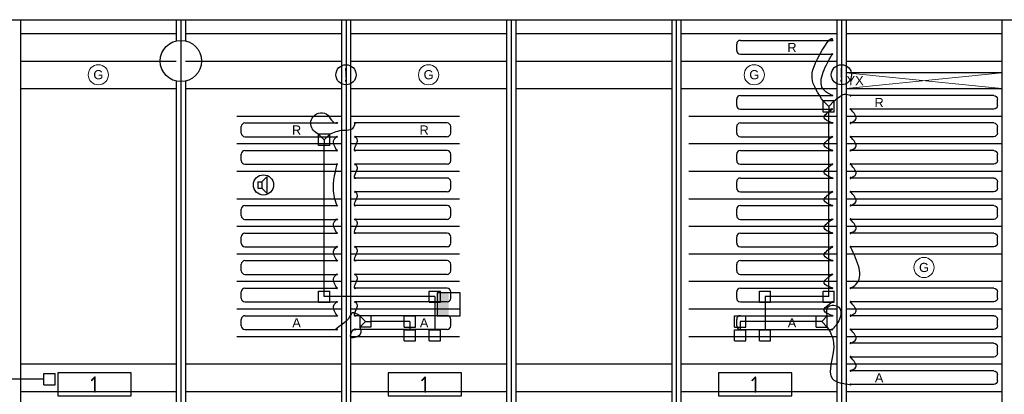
# Model space of a CAD drawing. Extents: x 51386 to 741080, y -643930 to -279818.
# Tile 11 of 34: x 355393 to 366126, y -317792 to -313711. Entities that reach past the tile are written whole.
import ezdxf

# ---------------------------------------------------------------- set-up
doc = ezdxf.new("R2010")
doc.units = 0
doc.header["$LTSCALE"] = 25
doc.layers.get('0').update_dxf_attribs({"linetype": 'CONTINUOUS'})
for name, color, linetype in [('0010CL', 2, 'CONTINUOUS'), ('60', 7, 'CONTINUOUS'), ('KP-bandraster', 5, 'CONTINUOUS'), ('KP-koppelingen', 6, 'CONTINUOUS'), ('KP-leidingen(aanvoer)', 5, 'CONTINUOUS'), ('KP-leidingen(retour)', 1, 'CONTINUOUS'), ('KP-Melders', 3, 'CONTINUOUS'), ('KP-Oppervlak', 3, 'CONTINUOUS'), ('KP-panelen', 1, 'CONTINUOUS'), ('KP-registers', 4, 'CONTINUOUS'), ('KP-slangen', 7, 'CONTINUOUS'), ('KP-tekst', 7, 'CONTINUOUS'), ('SYM-W', 7, 'CONTINUOUS'), ('Thermostaat', 160, 'CONTINUOUS')]:
    doc.layers.add(name, color=color, linetype=linetype)
doc.layers.add('KP-Verlichting', color=2, linetype='CONTINUOUS', lineweight=18)
doc.styles.add('arial', font='ARIAL.TTF')
doc.styles.add('BURO-018', font='ISO96.shx', dxfattribs={"height": 90})
doc.styles.add('ISO', font='ISO.SHX')

# ---------------------------------------------------------------- blocks, each defined once
blk = doc.blocks.new('Register A')
at = {"layer": 'KP-registers', "linetype": 'Continuous'}
for p, q in [((90, 225), (1644, 225)), ((50, 115), (50, 185)), ((90, 75), (1644, 75))]:
    blk.add_line(p, q, dxfattribs=at)
for centre in [(1650, 225), (1650, 75)]:
    blk.add_circle(centre, 6, dxfattribs=at)
for centre, start, end in [((90, 185), 90, 180), ((90, 115), 180, 270)]:
    blk.add_arc(centre, 40, start, end, dxfattribs=at)
blk = doc.blocks.new('SW30485012')
at = {"color": 0, "linetype": 'Continuous'}
for p, q in [((-2.5, 2.5), (-2.5, -2.5)), ((2.5, 2.5), (-2.5, 2.5)), ((2.5, -2.5), (2.5, 2.5)), ((-2.5, -2.5), (2.5, -2.5))]:
    blk.add_line(p, q, dxfattribs=at)
blk.add_solid([(-2.5, 0), (2.5, 0), (-2.5, -2.5), (2.5, -2.5)], dxfattribs=at)
at = {"color": 0, "linetype": 'Continuous', "style": 'BURO-018', "flags": 1}
blk.add_attdef('W_ID', (0, 0), '', height=1.8, dxfattribs=at)

msp = doc.modelspace()

# ---------------------------------------------------------------- linework, layer by layer
at = {"layer": '0010CL', "linetype": 'Continuous'}
for p, q in [((357149.9, -313711), (357149.9, -326324.2)), ((358949.9, -313711), (358949.9, -326183.4)), ((360749.9, -313711), (360749.9, -326017.5)), ((362549.9, -313711.1), (362549.9, -325773.3)), ((364349.9, -313711.1), (364349.9, -325503))]:
    msp.add_line(p, q, dxfattribs=at)
at = {"layer": 'KP-bandraster', "linetype": 'Continuous'}
for p, q in [((355399.9, -313711), (355399.9, -326385.7)), ((357099.9, -313711), (357099.9, -313941.6)), ((357199.9, -313711), (357199.9, -313941.6)), ((358899.9, -313711), (358899.9, -326187.3)), ((358999.9, -313711), (358999.9, -326178.8)), ((360699.9, -313711.1), (360699.9, -326022.1)), ((360799.9, -313711.1), (360799.9, -326010.7)), ((362499.9, -313711.1), (362499.9, -325780.1)), ((362599.9, -313711.1), (362599.9, -325765.8)), ((364299.9, -313711.1), (364299.9, -318741.6)), ((364399.9, -313711.1), (364399.9, -318741.6)), ((366099.9, -313711.1), (366099.9, -325162.9)), ((357099.9, -314380.4), (357099.9, -318741.6)), ((357199.9, -314380.4), (357199.9, -318741.6))]:
    msp.add_line(p, q, dxfattribs=at)
msp.add_circle((357149.9, -314161), 225, dxfattribs=at)
at = {"layer": 'KP-koppelingen', "linetype": 'Continuous'}
for p, q in [((364150.7, -314717.7), (364150.7, -314596.1)), ((364272.3, -314596.1), (364150.7, -314596.1)), ((364150.7, -314596.1), (364211.5, -314656.9)), ((364211.5, -314656.9), (364272.3, -314596.1)), ((364211.5, -314656.9), (364211.5, -314717.7)), ((364272.3, -314717.8), (364272.3, -314596.1)), ((364272.3, -314717.8), (364150.7, -314717.7)), ((358650.7, -314958.3), (358711.5, -315019.2)), ((358650.7, -315080), (358650.7, -314958.4)), ((358772.3, -314958.4), (358650.7, -314958.4)), ((358711.5, -315019.2), (358772.3, -314958.4)), ((358772.3, -315080), (358772.3, -314958.4)), ((358772.3, -315080), (358650.7, -315080)), ((358711.5, -315019.2), (358711.5, -315080)), ((358650.6, -316788.7), (358650.7, -316667.1)), ((358650.7, -316667.1), (358772.3, -316667.1)), ((358772.3, -316788.7), (358772.3, -316667.1)), ((359856.8, -316788.7), (359856.8, -316667.1)), ((359856.8, -316667.1), (359978.4, -316667.1)), ((359978.4, -316788.7), (359978.4, -316667.1)), ((363456.8, -316788.7), (363456.8, -316667.1)), ((363456.8, -316667.1), (363578.4, -316667.1)), ((363578.4, -316788.7), (363578.4, -316667.1)), ((364150.6, -316788.8), (364150.7, -316667.1)), ((364150.7, -316667.1), (364272.3, -316667.2)), ((364272.3, -316788.8), (364272.3, -316667.2)), ((358650.6, -316788.7), (358772.3, -316788.7)), ((359856.8, -316788.7), (359978.4, -316788.7)), ((363456.8, -316788.7), (363578.4, -316788.7)), ((364150.6, -316788.8), (364272.3, -316788.8)), ((359221.8, -316938.7), (359100.2, -316938.7)), ((359100.2, -316938.7), (359100.2, -317060.3)), ((359161, -316999.5), (359100.2, -316938.7)), ((359100.2, -317060.3), (359161, -316999.5)), ((359161, -316999.5), (359221.8, -316999.6)), ((359221.8, -316938.7), (359221.8, -317060.4)), ((359585, -317060.5), (359585.1, -316938.8)), ((359585.1, -316938.8), (359706.7, -316938.8)), ((359706.7, -317060.5), (359706.7, -316938.8)), ((363185, -317060.5), (363185.1, -316938.8)), ((363185.1, -316938.8), (363306.7, -316938.8)), ((363306.7, -317060.5), (363306.7, -316938.8)), ((364073.8, -317060.5), (364073.8, -316938.9)), ((364073.8, -316938.9), (364195.5, -316938.9)), ((364134.7, -316999.8), (364073.9, -316999.7)), ((364195.5, -316939), (364134.7, -316999.8)), ((364134.7, -316999.8), (364195.5, -317060.6)), ((364195.5, -317060.6), (364195.5, -316939)), ((359221.8, -317060.4), (359100.2, -317060.4)), ((359585, -317060.5), (359706.7, -317060.5)), ((359585.1, -317210.9), (359585.1, -317089.2)), ((359585.1, -317089.2), (359706.7, -317089.2)), ((359706.7, -317210.8), (359706.7, -317089.2)), ((359856.9, -317210.8), (359856.8, -317089.2)), ((359856.8, -317089.2), (359978.5, -317089.2)), ((359978.5, -317210.8), (359978.5, -317089.2)), ((363185, -317060.5), (363306.7, -317060.5)), ((363185.1, -317210.9), (363185.1, -317089.2)), ((363185.1, -317089.2), (363306.7, -317089.2)), ((363306.7, -317210.8), (363306.7, -317089.2)), ((363456.9, -317210.8), (363456.8, -317089.2)), ((363456.8, -317089.2), (363578.5, -317089.2)), ((363578.5, -317210.8), (363578.5, -317089.2)), ((364073.8, -317060.5), (364195.5, -317060.6)), ((359585.1, -317210.9), (359706.7, -317210.8)), ((359856.9, -317210.8), (359978.5, -317210.8)), ((363185.1, -317210.9), (363306.7, -317210.8)), ((363456.9, -317210.8), (363578.5, -317210.8)), ((355657.4, -317688.8), (355657.4, -317567.2)), ((355657.4, -317567.2), (355779, -317567.2)), ((355779.1, -317688.8), (355779, -317567.2)), ((355657.4, -317688.8), (355779.1, -317688.8))]:
    msp.add_line(p, q, dxfattribs=at)
at = {"layer": 'KP-leidingen(aanvoer)', "linetype": 'Continuous'}
for p, q in [((359645.8, -316999.7), (359221.8, -316999.6)), ((359645.9, -316999.6), (359645.9, -317089.2)), ((363245.9, -316999.6), (363245.9, -317089.2)), ((364073.8, -316999.7), (363245.9, -316999.6))]:
    msp.add_line(p, q, dxfattribs=at)
at = {"layer": 'KP-leidingen(retour)', "linetype": 'Continuous'}
for p, q in [((364211.5, -316728), (364211.5, -314717.7)), ((358711.5, -316727.9), (358711.5, -315080)), ((359917.6, -316727.9), (358711.5, -316727.9)), ((359917.6, -316727.9), (359917.7, -317089.2)), ((363517.6, -316727.9), (363517.7, -317089.2)), ((364211.5, -316728), (363517.6, -316727.9)), ((355657.4, -317628), (353411.5, -317627.8))]:
    msp.add_line(p, q, dxfattribs=at)
at = {"layer": 'KP-Melders', "linetype": 'Continuous'}
for p, q in [((358033.1, -315476.6), (358085.1, -315421.2)), ((358085.1, -315421.2), (358085.1, -315601.9)), ((357990.1, -315476.6), (358033.1, -315476.6)), ((357990.1, -315476.6), (357990.1, -315546.6)), ((358033.1, -315476.6), (358033.1, -315546.6)), ((357990.1, -315546.6), (358033.1, -315546.6)), ((357990.1, -315546.6), (358033.1, -315546.6)), ((358033.1, -315546.6), (358085.1, -315601.9))]:
    msp.add_line(p, q, dxfattribs=at)
for centre in [(358949.9, -314311), (364349.9, -314311), (358049.9, -315511)]:
    msp.add_circle(centre, 110, dxfattribs=at)
at = {"layer": 'KP-Oppervlak', "linetype": 'Continuous'}
msp.add_line((346400.1, -313711), (379199.9, -313711.1), dxfattribs=at)
at = {"layer": 'KP-panelen', "linetype": 'Continuous'}
for p, q in [((355399.9, -313861), (357099.9, -313861)), ((357199.9, -313861), (358899.9, -313861)), ((358999.9, -313861), (360699.9, -313861)), ((360799.9, -313861), (362499.9, -313861)), ((362599.9, -313861), (364299.9, -313861)), ((364399.9, -313861), (366099.9, -313861)), ((355399.9, -314161), (357099.9, -314161)), ((357199.9, -314161), (358899.9, -314161)), ((358999.9, -314161), (360699.9, -314161)), ((360799.9, -314161), (362499.9, -314161)), ((362599.9, -314161), (364299.9, -314161)), ((364399.9, -314161), (366099.9, -314161)), ((366099.9, -314291), (364399.9, -314291)), ((355399.9, -314461), (357099.9, -314461)), ((357199.9, -314461), (358899.9, -314461)), ((358999.9, -314461), (360699.9, -314461)), ((360799.9, -314461), (362499.9, -314461)), ((362599.9, -314461), (364299.9, -314461)), ((364399.9, -314461), (366099.9, -314461)), ((357758.5, -314761), (358899.9, -314761)), ((358999.9, -314761), (360188.5, -314761)), ((362688.5, -314761), (364299.9, -314761)), ((364399.9, -314761), (366099.9, -314761)), ((357758.5, -315061), (358899.9, -315061)), ((358999.9, -315061), (360188.5, -315061)), ((362688.5, -315061), (364299.9, -315061)), ((364399.9, -315061), (366099.9, -315061)), ((357758.5, -315361), (358899.9, -315361)), ((358999.9, -315361), (360188.5, -315361)), ((362688.5, -315361), (364299.9, -315361)), ((364399.9, -315361), (366099.9, -315361)), ((357758.5, -315661), (358899.9, -315661)), ((358999.9, -315661), (360188.5, -315661)), ((362688.5, -315661), (364299.9, -315661)), ((364399.9, -315661), (366099.9, -315661)), ((357758.5, -315961), (358899.9, -315961)), ((358999.9, -315961), (360188.5, -315961)), ((362688.5, -315961), (364299.9, -315961)), ((364399.9, -315961), (366099.9, -315961)), ((357758.5, -316261), (358899.9, -316261)), ((358999.9, -316261), (360188.5, -316261)), ((362688.5, -316261), (364299.9, -316261)), ((364399.9, -316261), (366099.9, -316261)), ((357758.5, -316561), (358899.9, -316561)), ((358999.9, -316561), (360188.5, -316561)), ((362688.5, -316561), (364299.9, -316561)), ((364399.9, -316561), (366099.9, -316561)), ((357758.5, -316861), (358899.9, -316861)), ((358999.9, -316861), (360188.5, -316861)), ((362688.5, -316861), (364299.9, -316861)), ((364399.9, -316861), (366099.9, -316861)), ((357758.5, -317161), (358899.9, -317161)), ((358999.9, -317161), (360188.5, -317161)), ((362688.5, -317161), (364299.9, -317161)), ((364399.9, -317161), (366099.9, -317161)), ((355399.9, -317461), (357099.9, -317461)), ((357199.9, -317461), (358899.9, -317461)), ((358999.9, -317461), (360699.9, -317461)), ((360799.9, -317461), (362499.9, -317461)), ((362599.9, -317461), (364299.9, -317461)), ((364399.9, -317461), (366099.9, -317461)), ((355399.9, -317761), (357099.9, -317761)), ((357199.9, -317761), (358899.9, -317761)), ((358999.9, -317761), (360699.9, -317761)), ((360799.9, -317761), (362499.9, -317761)), ((362599.9, -317761), (364299.9, -317761)), ((364399.9, -317761), (366099.9, -317761))]:
    msp.add_line(p, q, dxfattribs=at)
at = {"layer": 'KP-registers', "linetype": 'Continuous'}
for p, q in [((363208.5, -314046), (363208.5, -313976)), ((363248.5, -313936), (364243.9, -313936)), ((363248.5, -314086), (364243.9, -314086)), ((363248.5, -314536), (364243.9, -314536)), ((363208.5, -314646), (363208.5, -314576)), ((363248.5, -314686), (364243.9, -314686)), ((357808.5, -314946), (357808.5, -314876)), ((357848.5, -314836), (358843.9, -314836)), ((360051.3, -314836), (359055.9, -314836)), ((360091.3, -314946), (360091.3, -314876)), ((363208.5, -314946), (363208.5, -314876)), ((363248.5, -314836), (364243.9, -314836)), ((357848.5, -314986), (358843.9, -314986)), ((360051.3, -314986), (359055.9, -314986)), ((363248.5, -314986), (364243.9, -314986)), ((357808.5, -315246), (357808.5, -315176)), ((357848.5, -315136), (358843.9, -315136)), ((360051.3, -315136), (359055.9, -315136)), ((360091.3, -315246), (360091.3, -315176)), ((363208.5, -315246), (363208.5, -315176)), ((363248.5, -315136), (364243.9, -315136)), ((357848.5, -315286), (358843.9, -315286)), ((360051.3, -315286), (359055.9, -315286)), ((363248.5, -315286), (364243.9, -315286)), ((360051.3, -315436), (359055.9, -315436)), ((360091.3, -315546), (360091.3, -315476)), ((363208.5, -315546), (363208.5, -315476)), ((363248.5, -315436), (364243.9, -315436)), ((360051.3, -315586), (359055.9, -315586)), ((363248.5, -315586), (364243.9, -315586)), ((357848.5, -315736), (358843.9, -315736)), ((360051.3, -315736), (359055.9, -315736)), ((363248.5, -315736), (364243.9, -315736)), ((357808.5, -315846), (357808.5, -315776)), ((360091.3, -315846), (360091.3, -315776)), ((363208.5, -315846), (363208.5, -315776)), ((357848.5, -315886), (358843.9, -315886)), ((360051.3, -315886), (359055.9, -315886)), ((363248.5, -315886), (364243.9, -315886)), ((357808.5, -316146), (357808.5, -316076)), ((357848.5, -316036), (358843.9, -316036)), ((360051.3, -316036), (359055.9, -316036)), ((360091.3, -316146), (360091.3, -316076)), ((363208.5, -316146), (363208.5, -316076)), ((363248.5, -316036), (364243.9, -316036)), ((357848.5, -316186), (358843.9, -316186)), ((360051.3, -316186), (359055.9, -316186)), ((363248.5, -316186), (364243.9, -316186)), ((357808.5, -316446), (357808.5, -316376)), ((357848.5, -316336), (358843.9, -316336)), ((360051.3, -316336), (359055.9, -316336)), ((360091.3, -316446), (360091.3, -316376)), ((363208.5, -316446), (363208.5, -316376)), ((363248.5, -316336), (364243.9, -316336)), ((357848.5, -316486), (358843.9, -316486)), ((360051.3, -316486), (359055.9, -316486)), ((363248.5, -316486), (364243.9, -316486)), ((357808.5, -316746), (357808.5, -316676)), ((357848.5, -316636), (358843.9, -316636)), ((360051.3, -316636), (359055.9, -316636)), ((360091.3, -316746), (360091.3, -316676)), ((363208.5, -316746), (363208.5, -316676)), ((363248.5, -316636), (364243.9, -316636)), ((357848.5, -316786), (358843.9, -316786)), ((360051.3, -316786), (359055.9, -316786)), ((363248.5, -316786), (364243.9, -316786)), ((357848.5, -316936), (358843.9, -316936)), ((360051.3, -316936), (359055.9, -316936)), ((363248.5, -316936), (364243.9, -316936)), ((357808.5, -317046), (357808.5, -316976)), ((360091.3, -317046), (360091.3, -316976)), ((363208.5, -317046), (363208.5, -316976)), ((357848.5, -317086), (358843.9, -317086)), ((360051.3, -317086), (359055.9, -317086)), ((363248.5, -317086), (364243.9, -317086))]:
    msp.add_line(p, q, dxfattribs=at)
for centre in [(364249.9, -313936), (364249.9, -314086), (364249.9, -314536), (364243.9, -314686), (358849.9, -314836), (359049.9, -314836), (364249.9, -314836), (358849.9, -314986), (359049.9, -314986), (364249.9, -314986), (358849.9, -315136), (359049.9, -315136), (364249.9, -315136), (358849.9, -315286), (359049.9, -315286), (364249.9, -315286), (359049.9, -315436), (364249.9, -315436), (359049.9, -315586), (364249.9, -315586), (358849.9, -315736), (359049.9, -315736), (364249.9, -315736), (358849.9, -315886), (359049.9, -315886), (364249.9, -315886), (358849.9, -316036), (359049.9, -316036), (364249.9, -316036), (358849.9, -316186), (359049.9, -316186), (364249.9, -316186), (358849.9, -316336), (359049.9, -316336), (364249.9, -316336), (358849.9, -316486), (359049.9, -316486), (364249.9, -316486), (358849.9, -316636), (359049.9, -316636), (364249.9, -316636), (358849.9, -316786), (359049.9, -316786), (364249.9, -316786), (358849.9, -316936), (359049.9, -316936), (364249.9, -316936), (358849.9, -317086), (359049.9, -317086), (364249.9, -317086)]:
    msp.add_circle(centre, 6, dxfattribs=at)
for centre, start, end in [((363248.5, -313976), 90, 180), ((363248.5, -314046), 180, 270), ((363248.5, -314576), 90, 180), ((363248.5, -314646), 180, 270), ((357848.5, -314876), 90, 180), ((360051.3, -314876), 360, 90), ((363248.5, -314876), 90, 180), ((357848.5, -314946), 180, 270), ((360051.3, -314946), 270, 360), ((363248.5, -314946), 180, 270), ((357848.5, -315176), 90, 180), ((360051.3, -315176), 360, 90), ((363248.5, -315176), 90, 180), ((357848.5, -315246), 180, 270), ((360051.3, -315246), 270, 360), ((363248.5, -315246), 180, 270), ((360051.3, -315476), 360, 90), ((363248.5, -315476), 90, 180), ((360051.3, -315546), 270, 360), ((363248.5, -315546), 180, 270), ((357848.5, -315776), 90, 180), ((360051.3, -315776), 360, 90), ((363248.5, -315776), 90, 180), ((357848.5, -315846), 180, 270), ((360051.3, -315846), 270, 360), ((363248.5, -315846), 180, 270), ((357848.5, -316076), 90, 180), ((360051.3, -316076), 360, 90), ((363248.5, -316076), 90, 180), ((357848.5, -316146), 180, 270), ((360051.3, -316146), 270, 360), ((363248.5, -316146), 180, 270), ((357848.5, -316376), 90, 180), ((360051.3, -316376), 360, 90), ((363248.5, -316376), 90, 180), ((357848.5, -316446), 180, 270), ((360051.3, -316446), 270, 360), ((363248.5, -316446), 180, 270), ((357848.5, -316676), 90, 180), ((360051.3, -316676), 360, 90), ((363248.5, -316676), 90, 180), ((357848.5, -316746), 180, 270), ((360051.3, -316746), 270, 360), ((363248.5, -316746), 180, 270), ((357848.5, -316976), 90, 180), ((360051.3, -316976), 360, 90), ((363248.5, -316976), 90, 180), ((357848.5, -317046), 180, 270), ((360051.3, -317046), 270, 360), ((363248.5, -317046), 180, 270)]:
    msp.add_arc(centre, 40, start, end, dxfattribs=at)
at = {"layer": 'KP-slangen', "linetype": 'Continuous'}
for points in [[(364150.8, -314596.1), (364042.5, -314404.8), (364089.7, -314136.9), (364249.9, -313936), (364249.7, -313937.8)], [(364249.9, -314536), (364162, -314480.2), (364249.9, -314086)], [(364272.3, -314596.1), (364332.1, -314547.3), (364380.8, -314523.7), (364449.9, -314536)], [(358650.7, -314958.3), (358594.5, -314918.9), (358579.7, -314782.6), (358734.1, -314738.2), (358849.9, -314836), (358852.4, -314835.1)], [(364249.9, -314836), (364162, -314780.2), (364249.9, -314686)], [(364449.9, -314836), (364507.3, -314795.4), (364449.9, -314686)], [(358772.3, -314958.4), (358922.2, -314913.9), (359023.3, -314897.5), (359049.9, -314836)], [(358849.9, -314986), (358815.5, -315021.5), (358849.9, -315136)], [(359049.9, -314986), (359071.7, -315020.7), (359049.9, -315136), (359052.8, -315136.4)], [(364249.9, -315136), (364162, -315080.2), (364249.9, -314986)], [(364449.9, -315136), (364507.3, -315095.4), (364449.9, -314986)], [(358849.9, -315286), (358815.5, -315621.5), (358849.9, -315736)], [(359049.9, -315286), (359071.7, -315320.7), (359049.9, -315436), (359052.8, -315436.4)], [(364249.9, -315436), (364162, -315380.2), (364249.9, -315286)], [(364449.9, -315436), (364507.3, -315395.4), (364449.9, -315286)], [(359049.9, -315586), (359071.7, -315620.7), (359049.9, -315736), (359052.8, -315736.4)], [(364249.9, -315736), (364162, -315680.2), (364249.9, -315586)], [(364449.9, -315736), (364507.3, -315695.4), (364449.9, -315586)], [(358849.9, -315886), (358815.5, -315921.5), (358849.9, -316036)], [(359049.9, -315886), (359071.7, -315920.7), (359049.9, -316036), (359052.8, -316036.4)], [(364249.9, -316036), (364162, -315980.2), (364249.9, -315886)], [(364449.9, -316036), (364507.3, -315995.4), (364449.9, -315886)], [(358849.9, -316186), (358815.5, -316221.5), (358849.9, -316336)], [(359049.9, -316186), (359071.7, -316220.7), (359049.9, -316336), (359052.8, -316336.4)], [(364249.9, -316336), (364162, -316280.2), (364249.9, -316186)], [(364449.9, -316636), (364507.3, -316595.4), (364449.9, -316186)], [(358849.9, -316486), (358815.5, -316521.5), (358849.9, -316636)], [(359049.9, -316486), (359071.7, -316520.7), (359049.9, -316636), (359052.8, -316636.4)], [(364249.9, -316636), (364162, -316580.2), (364249.9, -316486)], [(358849.9, -316786), (358815.5, -316821.5), (358849.9, -316936)], [(359049.9, -316786), (359071.7, -316820.7), (359049.9, -316936), (359052.8, -316936.4)], [(364249.9, -316936), (364162, -316880.2), (364249.9, -316786)], [(364195.5, -316939), (364208.5, -316836.6), (364321.8, -316843.4), (364336.7, -316952.2), (364249.9, -317086)], [(364449.9, -316936), (364507.3, -316895.4), (364449.9, -316786)], [(359100.2, -316938.7), (359020.8, -316904.1), (358973.6, -316972.8), (358849.9, -317086), (358851.7, -317085.7)], [(359100.2, -317060.3), (359104.1, -317138.8), (358999.9, -317161), (359049.9, -317086), (359050.4, -317087.7)], [(364195.4, -317060.6), (364265.3, -317229.4), (364253.3, -317624.9), (364449.9, -317686)], [(364449.9, -317236), (364507.3, -317195.4), (364449.9, -317086)], [(364449.9, -317536), (364507.3, -317495.4), (364449.9, -317386)]]:
    msp.add_spline(points, degree=3, dxfattribs=at)
at = {"layer": 'KP-Verlichting', "linetype": 'Continuous'}
for p, q in [((364399.9, -314461), (366099.9, -314291)), ((364399.9, -314291), (366099.9, -314461))]:
    msp.add_line(p, q, dxfattribs=at)
for centre in [(356249.9, -314311), (359849.9, -314311), (363399.9, -314311), (365249.9, -316411)]:
    msp.add_circle(centre, 110, dxfattribs=at)
at = {"layer": 'SYM-W', "color": 2, "linetype": 'Continuous'}
for points in [[(355809.4, -317807.3), (356609.4, -317807.3), (356609.4, -317557.3), (355809.4, -317557.3)], [(359409.4, -317807.3), (360209.4, -317807.3), (360209.4, -317557.3), (359409.4, -317557.3)], [(363009.4, -317807.3), (363809.4, -317807.3), (363809.4, -317557.3), (363009.4, -317557.3)]]:
    msp.add_lwpolyline(points, close=True, dxfattribs=at)

# ---------------------------------------------------------------- block references
at = {"layer": 'KP-registers', "linetype": 'Continuous', "xscale": -1}
for p in [(366099.9, -314761), (366099.9, -315061), (366099.9, -315361), (366099.9, -315661), (366099.9, -315961), (366099.9, -316261), (366099.9, -316861), (366099.9, -317161), (366099.9, -317461), (366099.9, -317761)]:
    msp.add_blockref('Register A', p, dxfattribs=at)
at = {"layer": 'Thermostaat', "xscale": 50, "yscale": 50, "zscale": 50, "rotation": 270}
msp.add_blockref('SW30485012', (360069, -316811.1), dxfattribs=at)

# ---------------------------------------------------------------- texts
at = {"layer": '60', "color": 1, "linetype": 'Continuous', "style": 'ISO'}
for p in [(356163, -317777), (359763, -317777), (363363, -317777)]:
    msp.add_text('1', height=180, dxfattribs=at).set_placement(p)
at = {"layer": 'KP-Melders', "linetype": 'Continuous', "char_height": 150, "attachment_point": 5, "style": 'arial'}
for insert in [(358949.9, -314311), (364349.9, -314311)]:
    msp.add_mtext('\\A1;!', dxfattribs=dict(at, insert=insert))
at = {"layer": 'KP-tekst', "linetype": 'Continuous', "char_height": 100, "attachment_point": 5, "style": 'arial'}
for s, insert in [('\\A1;R', (363810.9, -314013.1)), ('\\A1;R', (364760.9, -314613.1)), ('\\A1;R', (358410.9, -314913.1)), ('\\A1;R', (359801.1, -314913.1)), ('\\A1;A', (358410.9, -317013.1)), ('\\A1;A', (359801.1, -317013.1)), ('\\A1;A', (363810.9, -317013.1)), ('\\A1;A', (364760.9, -317613.1))]:
    msp.add_mtext(s, dxfattribs=dict(at, insert=insert))
at = {"layer": 'KP-Verlichting', "linetype": 'Continuous', "char_height": 100, "attachment_point": 5, "style": 'arial'}
for s, insert in [('\\A1;G', (356249.9, -314311)), ('\\A1;G', (359849.9, -314311)), ('\\A1;G', (363399.9, -314311)), ('\\A1;YX', (364499.5, -314374.6)), ('\\A1;G', (365249.9, -316411))]:
    msp.add_mtext(s, dxfattribs=dict(at, insert=insert))

doc.saveas('drawing.dxf')
